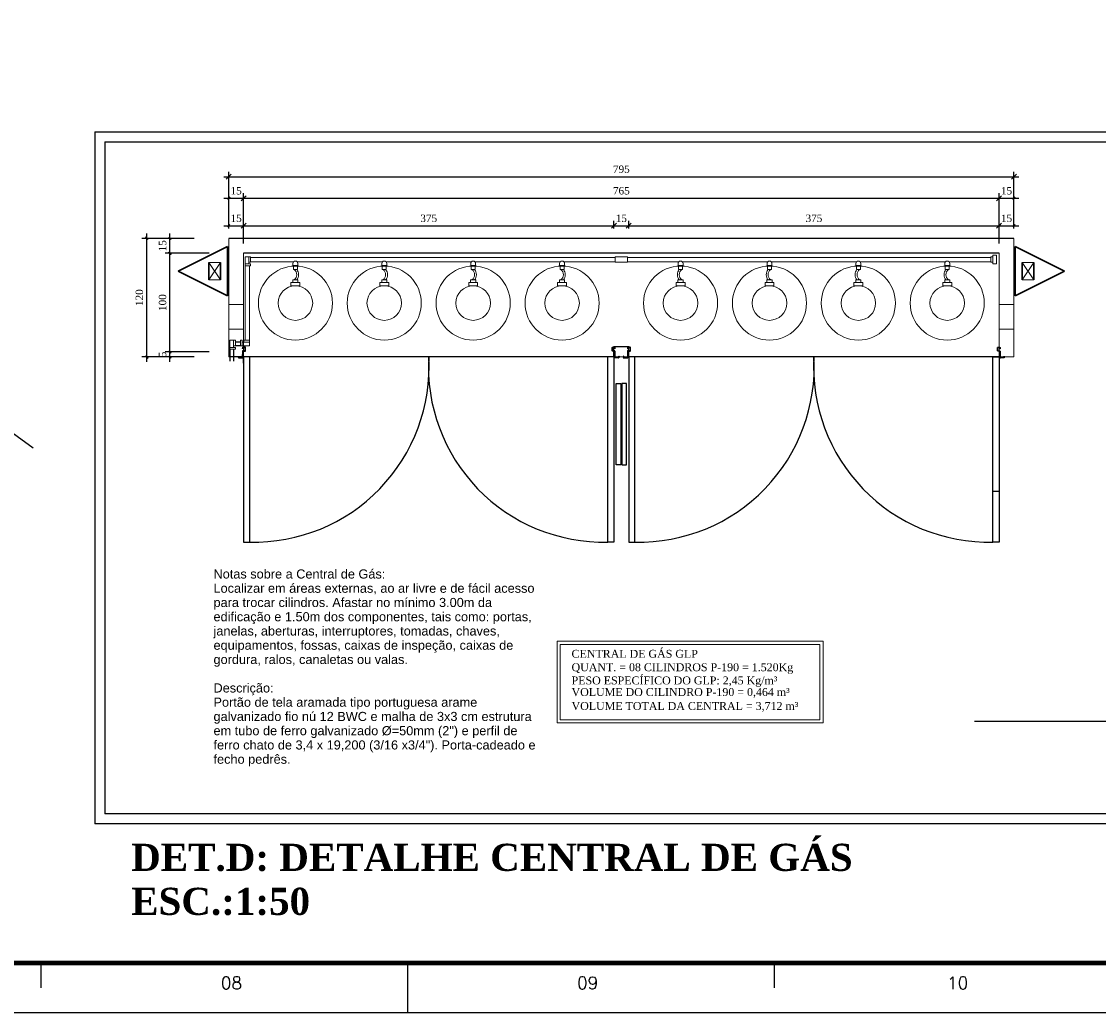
# Model space of a CAD drawing. Header units: millimetres. Extents: x 4 to 3534, y 14 to 98.
# Tile 153 of 161: x 56 to 77, y 14 to 34. Entities that reach past the tile are written whole.
import ezdxf

# ---------------------------------------------------------------- set-up
doc = ezdxf.new("R2010")
doc.units = ezdxf.units.MM
doc.header["$MEASUREMENT"] = 0
doc.linetypes.add('Dashed', pattern=[0.75, 0.5, -0.25])
for name, color, linetype, lineweight in [('AF-Colunas', 7, 'Continuous', 20), ('AF-Tubos', 3, 'Continuous', 20), ('ARQ_MP - 010', 7, 'Continuous', 9), ('ARQ_MP - PROJEÇÕES', 8, 'Dashed', 5), ('ARQ_MP - TÉCNICO 1', 7, 'Continuous', 5), ('Cotas', 7, 'Continuous', 5), ('Nível 1', 7, 'Continuous', 5), ('Simbolos', 1, 'Continuous', 30), ('Textos', 7, 'Continuous', 5)]:
    doc.layers.add(name, color=color, linetype=linetype, lineweight=lineweight)
doc.layers.add('Margem', color=4, linetype='Continuous')
doc.layers.add('Placa e Extintor', color=1, linetype='Continuous')
doc.styles.add('Arial', font='arial.ttf')
doc.styles.add('ROMANS', font='ROMANS')
doc.styles.add('TimesNewRoman', font='times.ttf')
doc.styles.add('TimesNewRomanN', font='timesbd.ttf')
doc.dimstyles.new('UM_50.000000', dxfattribs={"dimtxt": 0.18, "dimasz": 0.1, "dimexe": 0.1, "dimexo": 0.2, "dimgap": 0, "dimtad": 1, "dimtih": 1, "dimtoh": 1, "dimdec": 1, "dimlfac": 50, "dimzin": 0, "dimdsep": 46, "dimtxsty": 'Standard', "dimblk": 'CLOSED', "dimblk1": 'CLOSED', "dimblk2": 'CLOSED', "dimcen": 0.09, "dimdle": 0.1, "dimadec": 1, "dimazin": 2, "dimtfac": 1, "dimtdec": 4, "dimtofl": 0, "dimtmove": 0, "dimatfit": 3, "dimldrblk": 'CLOSED', "dimfxl": 0, "dimtolj": 1, "dimarcsym": 0})

# ---------------------------------------------------------------- blocks, each defined once
blk = doc.blocks.new('_OBLIQUE')
at = {"color": 0, "linetype": 'ByBlock', "lineweight": -2}
blk.add_line((-0.5, -0.5), (0.5, 0.5), dxfattribs=at)
blk = doc.blocks.new('*D27')
at = {"layer": 'Cotas', "color": 0, "lineweight": -2}
for p, q in [((59.032, 29.958), (57.972, 29.958)), ((58.072, 27.458), (58.072, 30.058)), ((59.032, 27.558), (57.972, 27.558))]:
    blk.add_line(p, q, dxfattribs=at)
at = {"layer": 'Defpoints', "color": 0}
for p in [(58.072, 29.958), (59.232, 29.958), (59.232, 27.558)]:
    blk.add_point(p, dxfattribs=at)
at = {"layer": 'Cotas', "color": 0, "lineweight": -2, "xscale": 0.05, "yscale": 0.05, "zscale": 0.05}
for p, rotation in [((58.072, 29.958), 90), ((58.072, 27.558), 270)]:
    blk.add_blockref('_OBLIQUE', p, dxfattribs=dict(at, rotation=rotation))
at = {"layer": 'Cotas', "color": 7, "insert": (57.922, 28.758), "char_height": 0.15, "attachment_point": 5, "rotation": 90, "style": 'TimesNewRoman'}
blk.add_mtext('\\A1;120', dxfattribs=at)
blk = doc.blocks.new('*D28')
at = {"layer": 'Cotas', "color": 0, "lineweight": -2}
for p, q in [((58.541, 27.458), (58.541, 27.758)), ((59.332, 27.658), (58.441, 27.658)), ((59.032, 27.558), (58.441, 27.558))]:
    blk.add_line(p, q, dxfattribs=at)
at = {"layer": 'Defpoints', "color": 0}
for p in [(58.541, 27.658), (59.232, 27.558), (59.532, 27.658)]:
    blk.add_point(p, dxfattribs=at)
at = {"layer": 'Cotas', "color": 0, "lineweight": -2, "xscale": 0.05, "yscale": 0.05, "zscale": 0.05}
for p, rotation in [((58.541, 27.658), 90), ((58.541, 27.558), 270)]:
    blk.add_blockref('_OBLIQUE', p, dxfattribs=dict(at, rotation=rotation))
at = {"layer": 'Cotas', "color": 7, "insert": (58.391, 27.608), "char_height": 0.15, "attachment_point": 5, "rotation": 90, "style": 'TimesNewRoman'}
blk.add_mtext('\\A1;5', dxfattribs=at)
blk = doc.blocks.new('*D29')
at = {"layer": 'Cotas', "color": 0, "lineweight": -2}
for p, q in [((59.332, 29.658), (58.441, 29.658)), ((58.541, 27.558), (58.541, 29.758)), ((59.332, 27.658), (58.441, 27.658))]:
    blk.add_line(p, q, dxfattribs=at)
at = {"layer": 'Defpoints', "color": 0}
for p in [(58.541, 29.658), (59.532, 29.658), (59.532, 27.658)]:
    blk.add_point(p, dxfattribs=at)
at = {"layer": 'Cotas', "color": 0, "lineweight": -2, "xscale": 0.05, "yscale": 0.05, "zscale": 0.05}
for p, rotation in [((58.541, 29.658), 90), ((58.541, 27.658), 270)]:
    blk.add_blockref('_OBLIQUE', p, dxfattribs=dict(at, rotation=rotation))
at = {"layer": 'Cotas', "color": 7, "insert": (58.391, 28.658), "char_height": 0.15, "attachment_point": 5, "rotation": 90, "style": 'TimesNewRoman'}
blk.add_mtext('\\A1;100', dxfattribs=at)
blk = doc.blocks.new('*D30')
at = {"layer": 'Cotas', "color": 0, "lineweight": -2}
for p, q in [((59.032, 29.958), (58.441, 29.958)), ((58.541, 29.558), (58.541, 30.058)), ((59.332, 29.658), (58.441, 29.658))]:
    blk.add_line(p, q, dxfattribs=at)
at = {"layer": 'Defpoints', "color": 0}
for p in [(58.541, 29.958), (59.232, 29.958), (59.532, 29.658)]:
    blk.add_point(p, dxfattribs=at)
at = {"layer": 'Cotas', "color": 0, "lineweight": -2, "xscale": 0.05, "yscale": 0.05, "zscale": 0.05}
for p, rotation in [((58.541, 29.958), 90), ((58.541, 29.658), 270)]:
    blk.add_blockref('_OBLIQUE', p, dxfattribs=dict(at, rotation=rotation))
at = {"layer": 'Cotas', "color": 7, "insert": (58.391, 29.808), "char_height": 0.15, "attachment_point": 5, "rotation": 90, "style": 'TimesNewRoman'}
blk.add_mtext('\\A1;15', dxfattribs=at)
blk = doc.blocks.new('*D31')
at = {"layer": 'Cotas', "color": 0, "lineweight": -2}
for p, q in [((59.731, 30.158), (59.731, 30.314)), ((60.031, 29.858), (60.031, 30.314)), ((59.631, 30.214), (60.131, 30.214))]:
    blk.add_line(p, q, dxfattribs=at)
at = {"layer": 'Defpoints', "color": 0}
for p in [(60.031, 30.214), (59.731, 29.958), (60.031, 29.658)]:
    blk.add_point(p, dxfattribs=at)
at = {"layer": 'Cotas', "color": 0, "lineweight": -2, "xscale": 0.05, "yscale": 0.05, "zscale": 0.05, "rotation": 180}
blk.add_blockref('_OBLIQUE', (59.731, 30.214), dxfattribs=at)
at = {"layer": 'Cotas', "color": 0, "lineweight": -2, "xscale": 0.05, "yscale": 0.05, "zscale": 0.05}
blk.add_blockref('_OBLIQUE', (60.031, 30.214), dxfattribs=at)
at = {"layer": 'Cotas', "color": 7, "insert": (59.881, 30.364), "char_height": 0.15, "attachment_point": 5, "rotation": 0.0057, "style": 'TimesNewRoman'}
blk.add_mtext('\\A1;15', dxfattribs=at)
blk = doc.blocks.new('*D32')
at = {"layer": 'Cotas', "color": 0, "lineweight": -2}
for p, q in [((75.331, 29.858), (75.331, 30.314)), ((75.631, 30.158), (75.631, 30.314)), ((75.231, 30.214), (75.731, 30.214))]:
    blk.add_line(p, q, dxfattribs=at)
at = {"layer": 'Defpoints', "color": 0}
for p in [(75.631, 30.214), (75.631, 29.958), (75.331, 29.658)]:
    blk.add_point(p, dxfattribs=at)
at = {"layer": 'Cotas', "color": 0, "lineweight": -2, "xscale": 0.05, "yscale": 0.05, "zscale": 0.05, "rotation": 180}
blk.add_blockref('_OBLIQUE', (75.331, 30.214), dxfattribs=at)
at = {"layer": 'Cotas', "color": 0, "lineweight": -2, "xscale": 0.05, "yscale": 0.05, "zscale": 0.05}
blk.add_blockref('_OBLIQUE', (75.631, 30.214), dxfattribs=at)
at = {"layer": 'Cotas', "color": 7, "insert": (75.481, 30.364), "char_height": 0.15, "attachment_point": 5, "rotation": 0.0057, "style": 'TimesNewRoman'}
blk.add_mtext('\\A1;15', dxfattribs=at)
blk = doc.blocks.new('*D33')
at = {"layer": 'Cotas', "color": 0, "lineweight": -2}
for p, q in [((59.631, 30.772), (60.131, 30.772)), ((59.731, 30.158), (59.731, 30.872)), ((60.031, 29.858), (60.031, 30.872))]:
    blk.add_line(p, q, dxfattribs=at)
at = {"layer": 'Defpoints', "color": 0}
for p in [(60.031, 30.772), (59.731, 29.958), (60.031, 29.658)]:
    blk.add_point(p, dxfattribs=at)
at = {"layer": 'Cotas', "color": 0, "lineweight": -2, "xscale": 0.05, "yscale": 0.05, "zscale": 0.05, "rotation": 180}
blk.add_blockref('_OBLIQUE', (59.731, 30.772), dxfattribs=at)
at = {"layer": 'Cotas', "color": 0, "lineweight": -2, "xscale": 0.05, "yscale": 0.05, "zscale": 0.05}
blk.add_blockref('_OBLIQUE', (60.031, 30.772), dxfattribs=at)
at = {"layer": 'Cotas', "color": 7, "insert": (59.881, 30.922), "char_height": 0.15, "attachment_point": 5, "rotation": 0.0057, "style": 'TimesNewRoman'}
blk.add_mtext('\\A1;15', dxfattribs=at)
blk = doc.blocks.new('*D34')
at = {"layer": 'Cotas', "color": 0, "lineweight": -2}
for p, q in [((75.231, 30.772), (75.731, 30.772)), ((75.331, 29.858), (75.331, 30.872)), ((75.631, 30.158), (75.631, 30.872))]:
    blk.add_line(p, q, dxfattribs=at)
at = {"layer": 'Defpoints', "color": 0}
for p in [(75.631, 30.772), (75.631, 29.958), (75.331, 29.658)]:
    blk.add_point(p, dxfattribs=at)
at = {"layer": 'Cotas', "color": 0, "lineweight": -2, "xscale": 0.05, "yscale": 0.05, "zscale": 0.05, "rotation": 180}
blk.add_blockref('_OBLIQUE', (75.331, 30.772), dxfattribs=at)
at = {"layer": 'Cotas', "color": 0, "lineweight": -2, "xscale": 0.05, "yscale": 0.05, "zscale": 0.05}
blk.add_blockref('_OBLIQUE', (75.631, 30.772), dxfattribs=at)
at = {"layer": 'Cotas', "color": 7, "insert": (75.481, 30.922), "char_height": 0.15, "attachment_point": 5, "rotation": 0.0057, "style": 'TimesNewRoman'}
blk.add_mtext('\\A1;15', dxfattribs=at)
blk = doc.blocks.new('*D46')
at = {"layer": 'Cotas', "color": 0, "lineweight": -2}
for p, q in [((67.531, 30.158), (67.531, 30.314)), ((59.931, 30.214), (67.631, 30.214))]:
    blk.add_line(p, q, dxfattribs=at)
at = {"layer": 'Defpoints', "color": 0}
for p in [(60.031, 30.214), (67.531, 30.214), (67.531, 29.958)]:
    blk.add_point(p, dxfattribs=at)
at = {"layer": 'Cotas', "color": 0, "lineweight": -2, "xscale": 0.1, "yscale": 0.1, "zscale": 0.1, "rotation": 180}
blk.add_blockref('_OBLIQUE', (60.031, 30.214), dxfattribs=at)
at = {"layer": 'Cotas', "color": 0, "lineweight": -2, "xscale": 0.1, "yscale": 0.1, "zscale": 0.1}
blk.add_blockref('_OBLIQUE', (67.531, 30.214), dxfattribs=at)
at = {"layer": 'Cotas', "color": 7, "insert": (63.781, 30.364), "char_height": 0.15, "attachment_point": 5, "rotation": 0.0057, "style": 'TimesNewRoman'}
blk.add_mtext('\\A1;375', dxfattribs=at)
blk = doc.blocks.new('*D47')
at = {"layer": 'Cotas', "color": 0, "lineweight": -2}
for p, q in [((67.531, 30.158), (67.531, 30.314)), ((67.831, 30.158), (67.831, 30.314)), ((67.431, 30.214), (67.931, 30.214))]:
    blk.add_line(p, q, dxfattribs=at)
at = {"layer": 'Defpoints', "color": 0}
for p in [(67.831, 30.214), (67.531, 29.958), (67.831, 29.958)]:
    blk.add_point(p, dxfattribs=at)
at = {"layer": 'Cotas', "color": 0, "lineweight": -2, "xscale": 0.1, "yscale": 0.1, "zscale": 0.1, "rotation": 180}
blk.add_blockref('_OBLIQUE', (67.531, 30.214), dxfattribs=at)
at = {"layer": 'Cotas', "color": 0, "lineweight": -2, "xscale": 0.1, "yscale": 0.1, "zscale": 0.1}
blk.add_blockref('_OBLIQUE', (67.831, 30.214), dxfattribs=at)
at = {"layer": 'Cotas', "color": 7, "insert": (67.681, 30.364), "char_height": 0.15, "attachment_point": 5, "rotation": 0.0057, "style": 'TimesNewRoman'}
blk.add_mtext('\\A1;15', dxfattribs=at)
blk = doc.blocks.new('*D48')
at = {"layer": 'Cotas', "color": 0, "lineweight": -2}
for p, q in [((67.831, 30.158), (67.831, 30.314)), ((67.731, 30.214), (75.431, 30.214))]:
    blk.add_line(p, q, dxfattribs=at)
at = {"layer": 'Defpoints', "color": 0}
for p in [(75.331, 30.214), (75.331, 30.214), (67.831, 29.958)]:
    blk.add_point(p, dxfattribs=at)
at = {"layer": 'Cotas', "color": 0, "lineweight": -2, "xscale": 0.1, "yscale": 0.1, "zscale": 0.1, "rotation": 180}
blk.add_blockref('_OBLIQUE', (67.831, 30.214), dxfattribs=at)
at = {"layer": 'Cotas', "color": 0, "lineweight": -2, "xscale": 0.1, "yscale": 0.1, "zscale": 0.1}
blk.add_blockref('_OBLIQUE', (75.331, 30.214), dxfattribs=at)
at = {"layer": 'Cotas', "color": 7, "insert": (71.581, 30.364), "char_height": 0.15, "attachment_point": 5, "style": 'TimesNewRoman'}
blk.add_mtext('\\A1;375', dxfattribs=at)
blk = doc.blocks.new('*D49')
at = {"layer": 'Cotas', "color": 0, "lineweight": -2}
for p, q in [((59.931, 30.772), (75.431, 30.772)), ((60.031, 30.158), (60.031, 30.872)), ((75.331, 30.158), (75.331, 30.872))]:
    blk.add_line(p, q, dxfattribs=at)
at = {"layer": 'Defpoints', "color": 0}
for p in [(75.331, 30.772), (60.031, 29.958), (75.331, 29.958)]:
    blk.add_point(p, dxfattribs=at)
at = {"layer": 'Cotas', "color": 0, "lineweight": -2, "xscale": 0.1, "yscale": 0.1, "zscale": 0.1, "rotation": 180}
blk.add_blockref('_OBLIQUE', (60.031, 30.772), dxfattribs=at)
at = {"layer": 'Cotas', "color": 0, "lineweight": -2, "xscale": 0.1, "yscale": 0.1, "zscale": 0.1}
blk.add_blockref('_OBLIQUE', (75.331, 30.772), dxfattribs=at)
at = {"layer": 'Cotas', "color": 7, "insert": (67.681, 30.922), "char_height": 0.15, "attachment_point": 5, "style": 'TimesNewRoman'}
blk.add_mtext('\\A1;765', dxfattribs=at)
blk = doc.blocks.new('*D50')
at = {"layer": 'Cotas', "color": 0, "lineweight": -2}
for p, q in [((59.631, 31.208), (75.731, 31.208)), ((59.731, 30.158), (59.731, 31.308)), ((75.631, 30.158), (75.631, 31.308))]:
    blk.add_line(p, q, dxfattribs=at)
at = {"layer": 'Defpoints', "color": 0}
for p in [(75.631, 31.208), (59.731, 29.958), (75.631, 29.958)]:
    blk.add_point(p, dxfattribs=at)
at = {"layer": 'Cotas', "color": 0, "lineweight": -2, "xscale": 0.1, "yscale": 0.1, "zscale": 0.1, "rotation": 180}
blk.add_blockref('_OBLIQUE', (59.731, 31.208), dxfattribs=at)
at = {"layer": 'Cotas', "color": 0, "lineweight": -2, "xscale": 0.1, "yscale": 0.1, "zscale": 0.1}
blk.add_blockref('_OBLIQUE', (75.631, 31.208), dxfattribs=at)
at = {"layer": 'Cotas', "color": 7, "insert": (67.681, 31.358), "char_height": 0.15, "attachment_point": 5, "style": 'TimesNewRoman'}
blk.add_mtext('\\A1;795', dxfattribs=at)

msp = doc.modelspace()

# ---------------------------------------------------------------- linework, layer by layer
at = {"color": 7}
for p, q in [((55.77092, 25.71207), (43.7658, 34.34954)), ((57.0203, 32.11349), (102.36568, 32.11349)), ((57.0203, 32.11349), (57.0203, 18.10437)), ((57.2203, 31.91349), (57.2203, 18.30437)), ((57.2203, 31.91349), (102.36568, 31.91349)), ((75.63061, 29.95833), (59.73061, 29.95833)), ((65.73061, 29.65833), (60.03061, 29.65833)), ((75.33061, 29.65833), (65.73061, 29.65833)), ((67.53061, 27.55833), (67.53061, 27.76991)), ((67.53061, 27.76991), (67.83061, 27.76991)), ((67.83061, 27.55833), (67.83061, 27.76991)), ((102.36568, 18.10437), (57.0203, 18.10437)), ((102.36568, 18.30437), (57.2203, 18.30437))]:
    msp.add_line(p, q, dxfattribs=at)
at = {"color": 3}
for p, q in [((59.75568, 27.71343), (59.75568, 27.47085)), ((59.83068, 27.71343), (59.83068, 27.46939)), ((59.96814, 27.85718), (59.86818, 27.85718)), ((59.96814, 27.78218), (59.86818, 27.78218))]:
    msp.add_line(p, q, dxfattribs=at)
for p, q in [((60.03061, 27.55833), (59.73061, 27.55833)), ((60.03061, 27.4327), (60.03061, 27.55833)), ((60.03061, 27.55833), (60.03061, 23.80833)), ((60.15624, 23.80833), (60.15624, 27.55833)), ((67.40498, 23.80833), (67.40498, 27.55833)), ((67.53061, 27.55833), (67.53061, 23.80833)), ((67.83061, 27.55833), (67.83061, 23.80833)), ((67.95624, 23.80833), (67.95624, 27.55833)), ((75.20498, 23.80833), (75.20498, 27.55833)), ((75.33061, 27.55833), (75.33061, 23.80833)), ((60.03061, 23.80833), (60.15624, 23.80833)), ((67.53061, 23.80833), (67.40498, 23.80833)), ((67.83061, 23.80833), (67.95624, 23.80833)), ((75.33061, 23.80833), (75.20498, 23.80833)), ((82.38421, 20.1753), (74.82913, 20.1753))]:
    msp.add_line(p, q)
at = {"color": 8}
for p, q in [((67.53061, 27.55833), (60.03061, 27.55833)), ((75.33061, 27.55833), (67.83061, 27.55833))]:
    msp.add_line(p, q, dxfattribs=at)
for points in [[(60.0665, 27.68216), (60.0665, 27.74677, 2.41421356), (60.06112, 27.75216), (60.06112, 27.75216), (60.01448, 27.75216, 0.41421355), (60.0091, 27.74677), (60.0091, 27.74677), (60.00907, 27.72344), (60.01269, 27.72344), (60.01448, 27.74677), (60.01448, 27.74857), (60.06112, 27.74677), (60.06291, 27.74677), (60.06112, 27.68216), (60.06112, 27.68037), (60.01446, 27.68037, 0.41421364), (60.00907, 27.67498), (60.00907, 27.67498), (60.00907, 27.57627), (60.00728, 27.54576), (60.00728, 27.54397), (59.9319, 27.54576), (59.93011, 27.54576), (59.93011, 27.57627), (59.92652, 27.57627), (59.92652, 27.54576, 0.41421361), (59.9319, 27.54038), (59.9319, 27.54038), (60.00728, 27.54038, 2.41421356), (60.01266, 27.54576), (60.01266, 27.54576), (60.01446, 27.67498), (60.01446, 27.67678), (60.06112, 27.67678, 2.41421356), (60.0665, 27.68216), (60.0665, 27.68216)], [(67.49472, 27.68216), (67.49472, 27.74677, 0.41421351), (67.5001, 27.75216), (67.5001, 27.75216), (67.54674, 27.75216, 2.41421355), (67.55212, 27.74677), (67.55212, 27.74677), (67.55215, 27.72344), (67.54853, 27.72344), (67.54674, 27.74677), (67.54674, 27.74857), (67.5001, 27.74677), (67.4983, 27.74677), (67.5001, 27.68216), (67.5001, 27.68037), (67.54676, 27.68037, 2.41421371), (67.55215, 27.67498), (67.55215, 27.67498), (67.55215, 27.57627), (67.55394, 27.54576), (67.55394, 27.54397), (67.62932, 27.54576), (67.63111, 27.54576), (67.63111, 27.57627), (67.6347, 27.57627), (67.6347, 27.54576, 2.41421356), (67.62932, 27.54038), (67.62932, 27.54038), (67.55394, 27.54038, 0.41421357), (67.54856, 27.54576), (67.54856, 27.54576), (67.54676, 27.67498), (67.54676, 27.67678), (67.5001, 27.67678, 0.4142135), (67.49472, 27.68216), (67.49472, 27.68216)], [(67.8665, 27.68216), (67.8665, 27.74677, 0.41421351), (67.86112, 27.75216), (67.86112, 27.75216), (67.81448, 27.75216, 2.41421351), (67.8091, 27.74677), (67.8091, 27.74677), (67.80907, 27.72344), (67.81269, 27.72344), (67.81448, 27.74677), (67.81448, 27.74857), (67.86112, 27.74677), (67.86291, 27.74677), (67.86112, 27.68216), (67.86112, 27.68037), (67.81446, 27.68037, 2.41421371), (67.80907, 27.67498), (67.80907, 27.67498), (67.80907, 27.57627), (67.80728, 27.54576), (67.80728, 27.54397), (67.7319, 27.54576), (67.73011, 27.54576), (67.73011, 27.57627), (67.72652, 27.57627), (67.72652, 27.54576, 2.41421356), (67.7319, 27.54038), (67.7319, 27.54038), (67.80728, 27.54038, 0.41421357), (67.81266, 27.54576), (67.81266, 27.54576), (67.81446, 27.67498), (67.81446, 27.67678), (67.86112, 27.67678, 0.4142135), (67.8665, 27.68216), (67.8665, 27.68216)], [(75.29472, 27.68216), (75.29472, 27.74677, 2.41421356), (75.3001, 27.75216), (75.3001, 27.75216), (75.34674, 27.75216, 0.41421355), (75.35212, 27.74677), (75.35212, 27.74677), (75.35215, 27.72344), (75.34853, 27.72344), (75.34674, 27.74677), (75.34674, 27.74857), (75.3001, 27.74677), (75.2983, 27.74677), (75.3001, 27.68216), (75.3001, 27.68037), (75.34676, 27.68037, 0.41421364), (75.35215, 27.67498), (75.35215, 27.67498), (75.35215, 27.57627), (75.35394, 27.54576), (75.35394, 27.54397), (75.42932, 27.54576), (75.43111, 27.54576), (75.43111, 27.57627), (75.4347, 27.57627), (75.4347, 27.54576, 0.41421361), (75.42932, 27.54038), (75.42932, 27.54038), (75.35394, 27.54038, 2.41421356), (75.34856, 27.54576), (75.34856, 27.54576), (75.34676, 27.67498), (75.34676, 27.67678), (75.3001, 27.67678, 2.41421356), (75.29472, 27.68216), (75.29472, 27.68216)]]:
    msp.add_lwpolyline(points, format="xyb")
msp.add_lwpolyline([(75.20498, 27.55833), (75.33061, 27.55833), (75.33061, 24.83396), (75.20498, 24.83396)], close=True)
for centre, start, end in [((60.23895, 27.35486), 268.664012, 3.28798), ((67.32227, 27.35486), 176.71202, 271.335988), ((68.03895, 27.35486), 268.664012, 3.28798), ((75.12227, 27.35486), 176.71202, 271.335988)]:
    msp.add_arc(centre, 3.5475, start, end)
at = {"layer": 'AF-Colunas'}
for p, q in [((59.73061, 29.95833), (59.73061, 27.55833)), ((75.63061, 27.55833), (75.63061, 29.95833)), ((60.03061, 29.65833), (60.03061, 27.55833)), ((75.33061, 27.55833), (75.33061, 29.65833)), ((75.33061, 29.65833), (75.33061, 27.55833)), ((67.83061, 27.55833), (67.53061, 27.55833)), ((75.63061, 27.55833), (75.33061, 27.55833))]:
    msp.add_line(p, q, dxfattribs=at)
for centre, radius in [((61.08061, 28.64883), 0.75), ((62.88061, 28.64883), 0.75), ((64.68061, 28.64883), 0.75), ((66.48061, 28.64883), 0.75), ((68.88061, 28.64883), 0.75), ((70.68061, 28.64883), 0.75), ((72.48061, 28.64883), 0.75), ((74.28061, 28.64883), 0.75), ((61.08061, 28.64883), 0.35), ((62.88061, 28.64883), 0.35), ((64.68061, 28.64883), 0.35), ((66.48061, 28.64883), 0.35), ((68.88061, 28.64883), 0.35), ((70.68061, 28.64883), 0.35), ((72.48061, 28.64883), 0.35), ((74.28061, 28.64883), 0.35)]:
    msp.add_circle(centre, radius, dxfattribs=at)
at = {"layer": 'AF-Tubos'}
msp.add_line((75.36361, 27.71973), (75.36691, 27.71973), dxfattribs=at)
at = {"layer": 'ARQ_MP - 010', "color": 3}
for p, q in [((60.06189, 29.58631), (60.06189, 29.41131)), ((60.06189, 29.58631), (60.13689, 29.58631)), ((60.06189, 29.44256), (60.17439, 29.44256)), ((60.06189, 29.44256), (60.06189, 29.40506)), ((60.13689, 29.58631), (60.13689, 29.44256)), ((60.13689, 29.58631), (60.17439, 29.58631)), ((60.13689, 29.47381), (60.17439, 29.47381)), ((60.17439, 29.58631), (60.17439, 29.47381)), ((60.17439, 29.57381), (62.10561, 29.57381)), ((60.17439, 29.48631), (61.04752, 29.48631)), ((60.17439, 29.44256), (60.17439, 29.40506)), ((61.03061, 29.44883), (61.03061, 29.40883)), ((61.1137, 29.48631), (62.35561, 29.48631)), ((61.13061, 29.44883), (61.13061, 29.40883)), ((65.75572, 29.57381), (62.10561, 29.57381)), ((62.84752, 29.48631), (62.35561, 29.48631)), ((62.83061, 29.44883), (62.83061, 29.40883)), ((64.64752, 29.48631), (62.9137, 29.48631)), ((62.93061, 29.44883), (62.93061, 29.40883)), ((64.63061, 29.44883), (64.63061, 29.40883)), ((65.75572, 29.48631), (64.7137, 29.48631)), ((64.73061, 29.44883), (64.73061, 29.40883)), ((65.75572, 29.57381), (67.55572, 29.57381)), ((65.75572, 29.48631), (66.44752, 29.48631)), ((66.43061, 29.44883), (66.43061, 29.40883)), ((66.5137, 29.48631), (67.1137, 29.48631)), ((66.53061, 29.44883), (66.53061, 29.40883)), ((67.1137, 29.48631), (67.55572, 29.48631)), ((67.80572, 29.57381), (69.40561, 29.57381)), ((67.80572, 29.48631), (68.84752, 29.48631)), ((68.83061, 29.44883), (68.83061, 29.40883)), ((68.9137, 29.48631), (69.40561, 29.48631)), ((68.93061, 29.44883), (68.93061, 29.40883)), ((75.16292, 29.57381), (69.40561, 29.57381)), ((70.64752, 29.48631), (69.40561, 29.48631)), ((70.63061, 29.44883), (70.63061, 29.40883)), ((72.44752, 29.48631), (70.7137, 29.48631)), ((70.73061, 29.44883), (70.73061, 29.40883)), ((72.43061, 29.44883), (72.43061, 29.40883)), ((74.24752, 29.48631), (72.5137, 29.48631)), ((72.53061, 29.44883), (72.53061, 29.40883)), ((74.23061, 29.44883), (74.23061, 29.40883)), ((75.16292, 29.48631), (74.3137, 29.48631)), ((74.33061, 29.44883), (74.33061, 29.40883)), ((75.16292, 29.58631), (75.16292, 29.47381)), ((75.20042, 29.58631), (75.16292, 29.58631)), ((75.20042, 29.47381), (75.16292, 29.47381)), ((75.20042, 29.61756), (75.20042, 29.44256)), ((75.27542, 29.61756), (75.20042, 29.61756)), ((75.27542, 29.44256), (75.20042, 29.44256)), ((75.27542, 29.61756), (75.27542, 29.44256)), ((60.06189, 29.40506), (60.06189, 27.89468)), ((60.17439, 29.40506), (60.06189, 29.40506)), ((60.14939, 29.40506), (60.14939, 27.89468)), ((61.03061, 29.40883), (61.13061, 29.40883)), ((61.04061, 29.32883), (61.04061, 29.40883)), ((61.04061, 29.32883), (61.12061, 29.32883)), ((61.12061, 29.32883), (61.12061, 29.40883)), ((62.83061, 29.40883), (62.93061, 29.40883)), ((62.84061, 29.32883), (62.84061, 29.40883)), ((62.84061, 29.32883), (62.92061, 29.32883)), ((62.92061, 29.32883), (62.92061, 29.40883)), ((64.63061, 29.40883), (64.73061, 29.40883)), ((64.64061, 29.32883), (64.64061, 29.40883)), ((64.64061, 29.32883), (64.72061, 29.32883)), ((64.72061, 29.32883), (64.72061, 29.40883)), ((66.43061, 29.40883), (66.53061, 29.40883)), ((66.44061, 29.32883), (66.44061, 29.40883)), ((66.44061, 29.32883), (66.52061, 29.32883)), ((66.52061, 29.32883), (66.52061, 29.40883)), ((68.93061, 29.40883), (68.83061, 29.40883)), ((68.84061, 29.32883), (68.84061, 29.40883)), ((68.92061, 29.32883), (68.84061, 29.32883)), ((68.92061, 29.32883), (68.92061, 29.40883)), ((70.73061, 29.40883), (70.63061, 29.40883)), ((70.64061, 29.32883), (70.64061, 29.40883)), ((70.72061, 29.32883), (70.64061, 29.32883)), ((70.72061, 29.32883), (70.72061, 29.40883)), ((72.53061, 29.40883), (72.43061, 29.40883)), ((72.44061, 29.32883), (72.44061, 29.40883)), ((72.52061, 29.32883), (72.44061, 29.32883)), ((72.52061, 29.32883), (72.52061, 29.40883)), ((74.33061, 29.40883), (74.23061, 29.40883)), ((74.24061, 29.32883), (74.24061, 29.40883)), ((74.32061, 29.32883), (74.24061, 29.32883)), ((74.32061, 29.32883), (74.32061, 29.40883)), ((59.75568, 27.89468), (59.75568, 27.71968)), ((59.75568, 27.89468), (59.83068, 27.89468)), ((59.75568, 27.75093), (59.86818, 27.75093)), ((59.75568, 27.75093), (59.75568, 27.71343)), ((59.86818, 27.71343), (59.75568, 27.71343)), ((59.83068, 27.89468), (59.83068, 27.75093)), ((59.83068, 27.89468), (59.86818, 27.89468)), ((59.83068, 27.78218), (59.86818, 27.78218)), ((59.86818, 27.89468), (59.86818, 27.78218)), ((59.86818, 27.75093), (59.86818, 27.71343)), ((59.96814, 27.89468), (59.96814, 27.78218)), ((60.00564, 27.89468), (59.96814, 27.89468)), ((60.00564, 27.78218), (59.96814, 27.78218)), ((60.14939, 27.78218), (59.97439, 27.78218)), ((60.00564, 27.78218), (60.00564, 27.89468)), ((60.14939, 27.85718), (60.00564, 27.85718)), ((60.14939, 27.89468), (60.03689, 27.89468)), ((60.03689, 27.85718), (60.03689, 27.89468)), ((60.14939, 27.85718), (60.14939, 27.89468)), ((60.14939, 27.78218), (60.14939, 27.85718))]:
    msp.add_line(p, q, dxfattribs=at)
at = {"layer": 'ARQ_MP - 010'}
for p, q in [((67.55572, 29.5857), (67.55572, 29.47445)), ((67.55572, 29.5857), (67.80572, 29.5857)), ((67.55572, 29.47445), (67.80572, 29.47445)), ((67.80572, 29.5857), (67.80572, 29.47445)), ((67.80572, 29.5857), (67.80572, 29.47445)), ((60.99061, 29.06633), (60.99061, 28.99883)), ((60.99061, 29.06633), (61.17061, 29.06633)), ((61.02811, 29.11633), (61.02811, 29.06633)), ((61.02811, 29.11633), (61.13311, 29.11633)), ((61.02811, 29.06633), (61.13311, 29.06633)), ((61.13311, 29.11633), (61.13311, 29.06633)), ((61.17061, 29.06633), (61.17061, 28.99883)), ((62.79061, 29.06633), (62.79061, 28.99883)), ((62.79061, 29.06633), (62.97061, 29.06633)), ((62.82811, 29.11633), (62.82811, 29.06633)), ((62.82811, 29.11633), (62.93311, 29.11633)), ((62.82811, 29.06633), (62.93311, 29.06633)), ((62.93311, 29.11633), (62.93311, 29.06633)), ((62.97061, 29.06633), (62.97061, 28.99883)), ((64.59061, 29.06633), (64.59061, 28.99883)), ((64.59061, 29.06633), (64.77061, 29.06633)), ((64.62811, 29.11633), (64.62811, 29.06633)), ((64.62811, 29.11633), (64.73311, 29.11633)), ((64.62811, 29.06633), (64.73311, 29.06633)), ((64.73311, 29.11633), (64.73311, 29.06633)), ((64.77061, 29.06633), (64.77061, 28.99883)), ((66.39061, 29.06633), (66.39061, 28.99883)), ((66.39061, 29.06633), (66.57061, 29.06633)), ((66.42811, 29.11633), (66.42811, 29.06633)), ((66.42811, 29.11633), (66.53311, 29.11633)), ((66.42811, 29.06633), (66.53311, 29.06633)), ((66.53311, 29.11633), (66.53311, 29.06633)), ((66.57061, 29.06633), (66.57061, 28.99883)), ((68.97061, 29.06633), (68.79061, 29.06633)), ((68.79061, 29.06633), (68.79061, 28.99883)), ((68.93311, 29.11633), (68.82811, 29.11633)), ((68.82811, 29.11633), (68.82811, 29.06633)), ((68.93311, 29.06633), (68.82811, 29.06633)), ((68.93311, 29.11633), (68.93311, 29.06633)), ((68.97061, 29.06633), (68.97061, 28.99883)), ((70.77061, 29.06633), (70.59061, 29.06633)), ((70.59061, 29.06633), (70.59061, 28.99883)), ((70.73311, 29.11633), (70.62811, 29.11633)), ((70.62811, 29.11633), (70.62811, 29.06633)), ((70.73311, 29.06633), (70.62811, 29.06633)), ((70.73311, 29.11633), (70.73311, 29.06633)), ((70.77061, 29.06633), (70.77061, 28.99883)), ((72.57061, 29.06633), (72.39061, 29.06633)), ((72.39061, 29.06633), (72.39061, 28.99883)), ((72.53311, 29.11633), (72.42811, 29.11633)), ((72.42811, 29.11633), (72.42811, 29.06633)), ((72.53311, 29.06633), (72.42811, 29.06633)), ((72.53311, 29.11633), (72.53311, 29.06633)), ((72.57061, 29.06633), (72.57061, 28.99883)), ((74.37061, 29.06633), (74.19061, 29.06633)), ((74.19061, 29.06633), (74.19061, 28.99883)), ((74.33311, 29.11633), (74.22811, 29.11633)), ((74.22811, 29.11633), (74.22811, 29.06633)), ((74.33311, 29.06633), (74.22811, 29.06633)), ((74.33311, 29.11633), (74.33311, 29.06633)), ((74.37061, 29.06633), (74.37061, 28.99883)), ((60.99061, 28.99883), (61.17061, 28.99883)), ((62.79061, 28.99883), (62.97061, 28.99883)), ((64.59061, 28.99883), (64.77061, 28.99883)), ((66.39061, 28.99883), (66.57061, 28.99883)), ((68.97061, 28.99883), (68.79061, 28.99883)), ((70.77061, 28.99883), (70.59061, 28.99883)), ((72.57061, 28.99883), (72.39061, 28.99883)), ((74.37061, 28.99883), (74.19061, 28.99883))]:
    msp.add_line(p, q, dxfattribs=at)
at = {"layer": 'ARQ_MP - 010', "color": 3}
for centre in [(61.08061, 29.44883), (62.88061, 29.44883), (64.68061, 29.44883), (66.48061, 29.44883), (68.88061, 29.44883), (70.68061, 29.44883), (72.48061, 29.44883), (74.28061, 29.44883)]:
    msp.add_arc(centre, 0.05, 0, 180, dxfattribs=at)
at = {"layer": 'ARQ_MP - 010'}
for centre, radius, start, end in [((60.9736, 29.22258), 0.13422, 307.663323, 52.336677), ((60.9736, 29.22258), 0.17172, 321.775653, 38.224347), ((62.7736, 29.22258), 0.13422, 307.663323, 52.336677), ((62.7736, 29.22258), 0.17172, 321.775653, 38.224347), ((64.5736, 29.22258), 0.13422, 307.663323, 52.336677), ((64.5736, 29.22258), 0.17172, 321.775653, 38.224347), ((66.3736, 29.22258), 0.13422, 307.663323, 52.336677), ((66.3736, 29.22258), 0.17172, 321.775653, 38.224347), ((68.98762, 29.22258), 0.17172, 141.775653, 218.224347), ((68.98762, 29.22258), 0.13422, 127.663323, 232.336677), ((70.78762, 29.22258), 0.17172, 141.775653, 218.224347), ((70.78762, 29.22258), 0.13422, 127.663323, 232.336677), ((72.58762, 29.22258), 0.17172, 141.775653, 218.224347), ((72.58762, 29.22258), 0.13422, 127.663323, 232.336677), ((74.38762, 29.22258), 0.17172, 141.775653, 218.224347), ((74.38762, 29.22258), 0.13422, 127.663323, 232.336677)]:
    msp.add_arc(centre, radius, start, end, dxfattribs=at)
at = {"layer": 'ARQ_MP - PROJEÇÕES'}
for p, q in [((59.73336, 28.62083), (60.03061, 28.62083)), ((75.33336, 28.62083), (75.63061, 28.62083)), ((59.73336, 28.12083), (60.03061, 28.12083)), ((75.33336, 28.12083), (75.63061, 28.12083))]:
    msp.add_line(p, q, dxfattribs=at)
at = {"layer": 'Margem', "lineweight": 100}
msp.add_line((121.75722, 15.28305), (6.45722, 15.28305), dxfattribs=at)
at = {"layer": 'Margem', "color": 1}
for p, q in [((55.93222, 14.78305), (55.93222, 15.28305)), ((63.35722, 14.28305), (63.35722, 15.28305)), ((70.78222, 14.78305), (70.78222, 15.28305)), ((3.95722, 14.28305), (122.75722, 14.28305))]:
    msp.add_line(p, q, dxfattribs=at)
at = {"layer": 'Nível 1', "color": 1}
for p, q in [((59.56451, 29.11599), (59.32524, 29.46877)), ((59.32524, 29.11599), (59.56451, 29.46877)), ((59.32524, 29.46877), (59.56451, 29.46877)), ((75.79671, 29.11599), (76.03598, 29.46877)), ((76.03598, 29.11599), (75.79671, 29.46877)), ((76.03598, 29.46877), (75.79671, 29.46877)), ((59.56451, 29.11599), (59.32524, 29.11599)), ((75.79671, 29.11599), (76.03598, 29.11599))]:
    msp.add_line(p, q, dxfattribs=at)
at = {"layer": 'Nível 1', "color": 3}
for p, q in [((66.3785, 21.8011), (71.76881, 21.8011)), ((66.3785, 20.14483), (66.3785, 21.8011)), ((66.44517, 21.73443), (71.70214, 21.73443)), ((66.44517, 20.2115), (66.44517, 21.73443)), ((71.70214, 21.73443), (71.70214, 20.2115)), ((71.76881, 21.8011), (71.76881, 20.14483)), ((71.76881, 20.14483), (66.3785, 20.14483)), ((71.70214, 20.2115), (66.44517, 20.2115))]:
    msp.add_line(p, q, dxfattribs=at)
at = {"layer": 'Placa e Extintor', "color": 1}
for points in [[(67.57728, 27.02254), (67.66866, 27.02254), (67.66866, 25.36974), (67.57728, 25.36974)], [(67.78394, 27.02254), (67.69256, 27.02254), (67.69256, 25.36974), (67.78394, 25.36974)]]:
    msp.add_lwpolyline(points, close=True, dxfattribs=at)
at = {"layer": 'Simbolos', "color": 1}
for p, q in [((58.70738, 29.29167), (59.70738, 29.79267)), ((59.70738, 29.79267), (59.70738, 28.79267)), ((75.65384, 29.79267), (75.65384, 28.79267)), ((76.65384, 29.29167), (75.65384, 29.79267)), ((59.32524, 29.46877), (59.32524, 29.11599)), ((59.56451, 29.46877), (59.56451, 29.11599)), ((75.79671, 29.46877), (75.79671, 29.11599)), ((76.03598, 29.46877), (76.03598, 29.11599)), ((58.70738, 29.29167), (59.70738, 28.79267)), ((76.65384, 29.29167), (75.65384, 28.79267))]:
    msp.add_line(p, q, dxfattribs=at)

# ---------------------------------------------------------------- texts
at = {"layer": 'ARQ_MP - TÉCNICO 1', "insert": (59.42256, 23.25485), "char_height": 0.18441243, "width": 6.5574694, "attachment_point": 1, "line_spacing_factor": 0.938532, "style": 'Arial'}
msp.add_mtext('Notas sobre a Central de Gás:\\PLocalizar em áreas externas, ao ar livre e de fácil acesso para trocar cilindros. Afastar no mínimo 3.00m da edificação e 1.50m dos componentes, tais como: portas, janelas, aberturas, interruptores, tomadas, chaves, equipamentos, fossas, caixas de inspeção, caixas de gordura, ralos, canaletas ou valas.\\P\\PDescrição:\\PPortão de tela aramada tipo portuguesa arame galvanizado fio nú 12 BWC e malha de 3x3 cm estrutura em tubo de ferro galvanizado %%c=50mm (2") e perfil de ferro chato de 3,4 x 19,200 (3/16 x3/4"). Porta-cadeado e fecho pedrês.', dxfattribs=at)
at = {"layer": 'Margem', "color": 1, "char_height": 0.25, "attachment_point": 8, "line_spacing_factor": 0.9, "style": 'ROMANS'}
for s, insert, width in [('08', (59.786, 14.7565), 14.0952381), ('09', (66.999, 14.7565), 13.7142857), ('10', (74.49, 14.7565), 14.0952381)]:
    msp.add_mtext(s, dxfattribs=dict(at, insert=insert, width=width))
at = {"layer": 'Textos', "char_height": 0.16, "attachment_point": 7, "line_spacing_factor": 0.9, "style": 'TimesNewRoman'}
for s, insert, width in [('CENTRAL DE GÁS GLP', (66.67291, 21.4635), 742.4), ('QUANT. = 08 CILINDROS P-190 = 1.520Kg', (66.67291, 21.14119), 766.976), ('PESO ESPECÍFICO DO GLP: 2,45 Kg/m³', (66.67291, 20.87389), 791.552), ('VOLUME DO CILINDRO P-190 = 0,464 m³', (66.67291, 20.65417), 816.128), ('VOLUME TOTAL DA CENTRAL = 3,712 m³', (66.67291, 20.37161), 816.128)]:
    msp.add_mtext(s, dxfattribs=dict(at, insert=insert, width=width))
at = {"layer": 'Textos', "color": 5, "insert": (57.75522, 17.13777), "char_height": 0.55, "width": 87.0592772, "attachment_point": 7, "line_spacing_factor": 0.9, "style": 'TimesNewRomanN'}
msp.add_mtext('DET.D: DETALHE CENTRAL DE GÁS', dxfattribs=at)
at = {"layer": 'Textos', "color": 3, "insert": (57.75522, 16.24648), "char_height": 0.55, "width": 31.250237, "attachment_point": 7, "line_spacing_factor": 0.9, "style": 'TimesNewRomanN'}
msp.add_mtext('ESC.:1:50', dxfattribs=at)

# ---------------------------------------------------------------- dimensions: what is measured, and where the dimension line sits
at = {"layer": 'Cotas'}
for base, p1, p2, override, picture, middle in [((75.63061, 31.20829), (59.73061, 29.95833), (75.63061, 29.95833), {"dimtxt": 0.15, "dimasz": 0.1, "dimexe": 0.1, "dimexo": 0.2, "dimtad": 1, "dimtih": 0, "dimtoh": 0, "dimdec": 1, "dimlfac": 50, "dimzin": 8, "dimtxsty": 'TimesNewRoman', "dimblk": 'OBLIQUE', "dimblk1": 'OBLIQUE', "dimblk2": 'OBLIQUE', "dimsah": 1, "dimdle": 0.1, "dimse1": 0, "dimse2": 0, "dimclrt": 7, "dimadec": 1, "dimazin": 3, "dimtmove": 2, "dimldrblk": 'OBLIQUE'}, '*D50', (67.68061, 31.35829)), ((75.33061, 30.77192), (60.03061, 29.95833), (75.33061, 29.95833), {"dimtxt": 0.15, "dimasz": 0.1, "dimexe": 0.1, "dimexo": 0.2, "dimtad": 1, "dimtih": 0, "dimtoh": 0, "dimdec": 1, "dimlfac": 50, "dimzin": 8, "dimtxsty": 'TimesNewRoman', "dimblk": 'OBLIQUE', "dimblk1": 'OBLIQUE', "dimblk2": 'OBLIQUE', "dimsah": 1, "dimdle": 0.1, "dimse1": 0, "dimse2": 0, "dimclrt": 7, "dimadec": 1, "dimazin": 3, "dimtmove": 2, "dimldrblk": 'OBLIQUE'}, '*D49', (67.68061, 30.92192)), ((75.33061, 30.2143), (67.83061, 29.95833), (75.33061, 30.2143), {"dimtxt": 0.15, "dimasz": 0.1, "dimexe": 0.1, "dimexo": 0.2, "dimtad": 1, "dimtih": 0, "dimtoh": 0, "dimdec": 1, "dimlfac": 50, "dimzin": 8, "dimtxsty": 'TimesNewRoman', "dimblk": 'OBLIQUE', "dimblk1": 'OBLIQUE', "dimblk2": 'OBLIQUE', "dimsah": 1, "dimdle": 0.1, "dimse1": 0, "dimse2": 1, "dimclrt": 7, "dimadec": 1, "dimazin": 3, "dimtmove": 2, "dimldrblk": 'OBLIQUE'}, '*D48', (71.58061, 30.3643))]:
    dim = msp.add_linear_dim(base=base, p1=p1, p2=p2, dimstyle='UM_50.000000', override=override, dxfattribs=at)
    dim.commit()
    dim.dimension.update_dxf_attribs({"geometry": picture, "text_midpoint": middle, "dimtype": 160})
for base, p1, p2, override, picture, middle in [((60.03061, 30.77192), (59.73061, 29.95833), (60.03061, 29.65833), {"dimtxt": 0.15, "dimasz": 0.05, "dimexe": 0.1, "dimexo": 0.2, "dimtad": 1, "dimtih": 0, "dimtoh": 0, "dimdec": 1, "dimlfac": 50, "dimzin": 8, "dimtxsty": 'TimesNewRoman', "dimblk": 'OBLIQUE', "dimblk1": 'OBLIQUE', "dimblk2": 'OBLIQUE', "dimsah": 1, "dimdle": 0.1, "dimse1": 0, "dimse2": 0, "dimclrt": 7, "dimadec": 1, "dimazin": 3, "dimtmove": 2, "dimldrblk": 'OBLIQUE'}, '*D33', (59.88061, 30.92192)), ((75.63061, 30.77192), (75.33061, 29.65833), (75.63061, 29.95833), {"dimtxt": 0.15, "dimasz": 0.05, "dimexe": 0.1, "dimexo": 0.2, "dimtad": 1, "dimtih": 0, "dimtoh": 0, "dimdec": 1, "dimlfac": 50, "dimzin": 8, "dimtxsty": 'TimesNewRoman', "dimblk": 'OBLIQUE', "dimblk1": 'OBLIQUE', "dimblk2": 'OBLIQUE', "dimsah": 1, "dimdle": 0.1, "dimse1": 0, "dimse2": 0, "dimclrt": 7, "dimadec": 1, "dimazin": 3, "dimtmove": 2, "dimldrblk": 'OBLIQUE'}, '*D34', (75.48061, 30.92192)), ((60.03061, 30.2143), (59.73061, 29.95833), (60.03061, 29.65833), {"dimtxt": 0.15, "dimasz": 0.05, "dimexe": 0.1, "dimexo": 0.2, "dimtad": 1, "dimtih": 0, "dimtoh": 0, "dimdec": 1, "dimlfac": 50, "dimzin": 8, "dimtxsty": 'TimesNewRoman', "dimblk": 'OBLIQUE', "dimblk1": 'OBLIQUE', "dimblk2": 'OBLIQUE', "dimsah": 1, "dimdle": 0.1, "dimse1": 0, "dimse2": 0, "dimclrt": 7, "dimadec": 1, "dimazin": 3, "dimtmove": 2, "dimldrblk": 'OBLIQUE'}, '*D31', (59.88061, 30.3643)), ((67.53061, 30.2143), (60.03061, 30.2143), (67.53061, 29.95833), {"dimtxt": 0.15, "dimasz": 0.1, "dimexe": 0.1, "dimexo": 0.2, "dimtad": 1, "dimtih": 0, "dimtoh": 0, "dimdec": 1, "dimlfac": 50, "dimzin": 8, "dimtxsty": 'TimesNewRoman', "dimblk": 'OBLIQUE', "dimblk1": 'OBLIQUE', "dimblk2": 'OBLIQUE', "dimsah": 1, "dimdle": 0.1, "dimse1": 1, "dimse2": 0, "dimclrt": 7, "dimadec": 1, "dimazin": 3, "dimtmove": 2, "dimldrblk": 'OBLIQUE'}, '*D46', (63.78061, 30.3643)), ((67.83061, 30.2143), (67.53061, 29.95833), (67.83061, 29.95833), {"dimtxt": 0.15, "dimasz": 0.1, "dimexe": 0.1, "dimexo": 0.2, "dimtad": 1, "dimtih": 0, "dimtoh": 0, "dimdec": 1, "dimlfac": 50, "dimzin": 8, "dimtxsty": 'TimesNewRoman', "dimblk": 'OBLIQUE', "dimblk1": 'OBLIQUE', "dimblk2": 'OBLIQUE', "dimsah": 1, "dimdle": 0.1, "dimse1": 0, "dimse2": 0, "dimclrt": 7, "dimadec": 1, "dimazin": 3, "dimtmove": 2, "dimldrblk": 'OBLIQUE'}, '*D47', (67.68061, 30.3643)), ((75.63061, 30.2143), (75.33061, 29.65833), (75.63061, 29.95833), {"dimtxt": 0.15, "dimasz": 0.05, "dimexe": 0.1, "dimexo": 0.2, "dimtad": 1, "dimtih": 0, "dimtoh": 0, "dimdec": 1, "dimlfac": 50, "dimzin": 8, "dimtxsty": 'TimesNewRoman', "dimblk": 'OBLIQUE', "dimblk1": 'OBLIQUE', "dimblk2": 'OBLIQUE', "dimsah": 1, "dimdle": 0.1, "dimse1": 0, "dimse2": 0, "dimclrt": 7, "dimadec": 1, "dimazin": 3, "dimtmove": 2, "dimldrblk": 'OBLIQUE'}, '*D32', (75.48061, 30.3643))]:
    dim = msp.add_linear_dim(base=base, p1=p1, p2=p2, dimstyle='UM_50.000000', override=override, dxfattribs=at)
    dim.commit()
    dim.dimension.update_dxf_attribs({"geometry": picture, "text_midpoint": middle, "dimtype": 160, "text_rotation": 0.00573})
for base, p1, p2, picture, middle in [((58.07173, 29.95833), (59.23185, 27.55833), (59.23185, 29.95833), '*D27', (57.92173, 28.75833)), ((58.5407, 29.95833), (59.53185, 29.65833), (59.23185, 29.95833), '*D30', (58.3907, 29.80833)), ((58.5407, 29.65833), (59.53185, 27.65823), (59.53185, 29.65833), '*D29', (58.3907, 28.65828)), ((58.5407, 27.65823), (59.23185, 27.55833), (59.53185, 27.65823), '*D28', (58.3907, 27.60828))]:
    dim = msp.add_linear_dim(base=base, p1=p1, p2=p2, angle=90, dimstyle='UM_50.000000', override={"dimtxt": 0.15, "dimasz": 0.05, "dimexe": 0.1, "dimexo": 0.2, "dimtad": 1, "dimtih": 0, "dimtoh": 0, "dimdec": 1, "dimlfac": 50, "dimzin": 8, "dimtxsty": 'TimesNewRoman', "dimblk": 'OBLIQUE', "dimblk1": 'OBLIQUE', "dimblk2": 'OBLIQUE', "dimsah": 1, "dimdle": 0.1, "dimse1": 0, "dimse2": 0, "dimclrt": 7, "dimadec": 1, "dimazin": 3, "dimtmove": 2, "dimldrblk": 'OBLIQUE'}, dxfattribs=at)
    dim.commit()
    dim.dimension.update_dxf_attribs({"geometry": picture, "text_midpoint": middle, "dimtype": 160, "text_rotation": 90})

doc.saveas('drawing.dxf')
